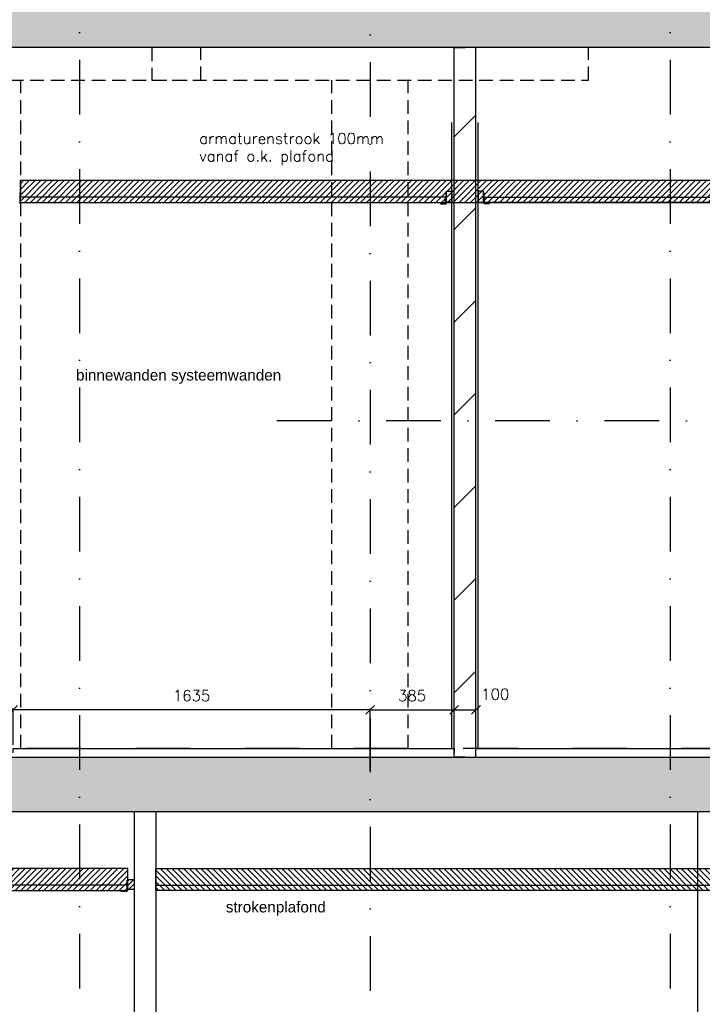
# Model space of a CAD drawing. Extents: x 0 to 259347, y 0 to 198427.
# Tile 28 of 54: x 121466 to 124592, y 94625 to 99133. Entities that reach past the tile are written whole.
import ezdxf

# ---------------------------------------------------------------- set-up
doc = ezdxf.new("R2010")
doc.units = 0
doc.header["$LTSCALE"] = 20
doc.header["$MEASUREMENT"] = 0
doc.header["$PDSIZE"] = -1
for name, pattern in [('DASHDOT', [25, 12.5, -6.25, 0, -6.25]), ('DD1', [2.66667, 1.66667, -0.5, 0, -0.5]), ('HIDDEN2', [4.6875, 3.125, -1.5625])]:
    doc.linetypes.add(name, pattern=pattern)
doc.layers.get('0').update_dxf_attribs({"linetype": 'CONTINUOUS'})
doc.layers.get('DEFPOINTS').update_dxf_attribs({"linetype": 'CONTINUOUS'})
for name, color, linetype in [('A--01A1_ACEER', 1, 'CONTINUOUS'), ('A--A22--_F123-', 9, 'CONTINUOUS'), ('A--A23--_F--3-', 9, 'CONTINUOUS'), ('A--A25--_F--3-', 9, 'CONTINUOUS'), ('A--L21--_F-23-', 4, 'CONTINUOUS'), ('A--L21D3_BUITENWAND', 3, 'CONTINUOUS'), ('A--L22--', 3, 'CONTINUOUS'), ('A--L22--_F--3-', 7, 'CONTINUOUS'), ('A--L22D2_BINNENWAND', 2, 'CONTINUOUS'), ('A--L23--', 7, 'CONTINUOUS'), ('A--L23--_F--3-', 7, 'CONTINUOUS'), ('A--L25--', 7, 'CONTINUOUS'), ('A--L25--_F-23-', 7, 'CONTINUOUS'), ('A--L28DC1_KONSTRUKTIES', 1, 'HIDDEN2'), ('A--L35-D2-_PLAFONDS', 2, 'CONTINUOUS'), ('A--L35-D4-_PLAFONDS', 4, 'CONTINUOUS'), ('A--L35D1_PLAFONDS', 1, 'CONTINUOUS'), ('A--M$1A-_F123-', 1, 'CONTINUOUS'), ('A--T$1A-_F123_20', 1, 'CONTINUOUS'), ('STRAMIEN', 8, 'DD1'), ('X--LR---_CP', 7, 'CONTINUOUS')]:
    doc.layers.add(name, color=color, linetype=linetype)
doc.styles.add('ALFA-0_25', font='ROMANS')
doc.styles.add('EB2', font='ARIAL.TTF')
doc.styles.add('HIEMSTRA', font='romans.shx')
doc.dimstyles.get("Standard").update_dxf_attribs({"dimscale": 40, "dimtxt": 2.5, "dimasz": 2, "dimexe": 0.3, "dimexo": 0.3, "dimgap": 2, "dimtad": 1, "dimdec": 0, "dimzin": 0, "dimdsep": 46, "dimtxsty": 'HIEMSTRA', "dimblk1": 'OBLIQUE', "dimblk2": 'OBLIQUE', "dimsah": 1, "dimcen": 0.09, "dimdle": 0.3, "dimclrd": 1, "dimclre": 1, "dimclrt": 3, "dimadec": 0, "dimazin": 0, "dimtfac": 1, "dimtdec": 4, "dimtix": 1, "dimtmove": 2, "dimatfit": 3, "dimldrblk": 'OBLIQUE', "dimfxl": 0, "dimtvp": 625, "dimtolj": 1, "dimtzin": 0, "dimarcsym": 0})
doc.dimstyles.new('STANDARD$0', dxfattribs={"dimscale": 50, "dimtxt": 2.5, "dimasz": 2, "dimexe": 2, "dimexo": 0, "dimgap": 2, "dimtad": 1, "dimdec": 0, "dimzin": 0, "dimdsep": 46, "dimtxsty": 'ALFA-0_25', "dimblk1": 'OBLIQUE', "dimblk2": 'OBLIQUE', "dimsah": 1, "dimcen": -3, "dimdle": 2, "dimclrd": 1, "dimclre": 1, "dimclrt": 2, "dimadec": 0, "dimazin": 0, "dimtfac": 0.666667, "dimtofl": 0, "dimtmove": 2, "dimatfit": 3, "dimldrblk": 'OBLIQUE', "dimfxl": 0, "dimtvp": 0.833333, "dimtolj": 1, "dimtzin": 0, "dimarcsym": 0})

# ---------------------------------------------------------------- blocks, each defined once
blk = doc.blocks.new('Q020259-')
at = {"layer": 'A--A25--_F--3-'}
h = blk.add_hatch(dxfattribs=at)
h.set_pattern_fill('ALFALINE', color=256, scale=15, style=0, pattern_type=2)
h.set_pattern_definition([(45, (0, 0), (-10.6066, 10.6066), [])])
h.paths.add_polyline_path([(0, 0), (0, 46), (28, 46), (28, 0)])
at = {"layer": 'A--L25--_F-23-', "color": 2, "linetype": 'Continuous'}
blk.add_lwpolyline([(0, 0), (0, 46), (28, 46), (28, 0)], close=True, dxfattribs=at)
at = {"layer": 'X--LR---_CP'}
for p in [(0, 0), (0, 0), (28, 0)]:
    blk.add_point(p, dxfattribs=at)
blk = doc.blocks.new('_OBLIQUE')
at = {"color": 0, "linetype": 'ByBlock'}
blk.add_line((-0.5, -0.5), (0.5, 0.5), dxfattribs=at)
blk = doc.blocks.new('*D196')
at = {"layer": 'A--M$1A-_F123-', "color": 1, "lineweight": -2}
for p, q in [((121435.4, 95813.5), (121435.4, 95978.9)), ((123070.4, 95696.2), (123070.4, 95978.9)), ((123076.4, 95972.9), (121429.4, 95972.9))]:
    blk.add_line(p, q, dxfattribs=at)
at = {"layer": 'DEFPOINTS', "color": 0}
for p in [(121435.4, 95972.9), (121435.4, 95807.5), (123070.4, 95690.2)]:
    blk.add_point(p, dxfattribs=at)
at = {"layer": 'A--M$1A-_F123-', "color": 1, "lineweight": -2, "xscale": 40, "yscale": 40, "zscale": 40, "rotation": 180}
blk.add_blockref('_OBLIQUE', (121435.4, 95972.9), dxfattribs=at)
at = {"layer": 'A--M$1A-_F123-', "color": 1, "lineweight": -2, "xscale": 40, "yscale": 40, "zscale": 40}
blk.add_blockref('_OBLIQUE', (123070.4, 95972.9), dxfattribs=at)
at = {"layer": 'A--M$1A-_F123-', "color": 2, "insert": (122252.9, 96037.9), "char_height": 50, "attachment_point": 5, "style": 'HIEMSTRA'}
blk.add_mtext('\\A1;1635', dxfattribs=at)
blk = doc.blocks.new('*U630')
at = {"layer": 'A--A22--_F123-', "linetype": 'Continuous'}
h = blk.add_hatch(dxfattribs=at)
h.set_pattern_fill('ALFALINE', color=256, scale=300, style=0)
h.set_pattern_definition([(45, (-123505.4, -95755.9), (-212.13203, 212.13203), [])])
h.paths.add_polyline_path([(0, 0), (-50, 0), (-50, 3250), (0, 3250), (50, 3250), (50, 0)])
at = {"layer": 'A--L22--_F--3-', "color": 4, "linetype": 'Continuous'}
for points in [[(0, 0), (-50, 0), (-50, 3250), (0, 3250)], [(0, 0), (50, 0), (50, 3250), (0, 3250)]]:
    blk.add_lwpolyline(points, dxfattribs=at)
blk = doc.blocks.new('*D193')
at = {"layer": 'A--M$1A-_F123-', "color": 1, "lineweight": -2}
for p, q in [((123070.4, 95957.8), (123070.4, 95972.9)), ((123070.4, 95972.9), (123455.4, 95972.9)), ((123455.4, 95957.8), (123455.4, 95972.9))]:
    blk.add_line(p, q, dxfattribs=at)
at = {"layer": 'DEFPOINTS', "color": 0}
for p in [(123070.4, 95957.8), (123455.4, 95972.9), (123455.4, 95957.8)]:
    blk.add_point(p, dxfattribs=at)
at = {"layer": 'A--M$1A-_F123-', "color": 1, "lineweight": -2, "xscale": 40, "yscale": 40, "zscale": 40, "rotation": 180}
blk.add_blockref('_OBLIQUE', (123070.4, 95972.9), dxfattribs=at)
at = {"layer": 'A--M$1A-_F123-', "color": 1, "lineweight": -2, "xscale": 40, "yscale": 40, "zscale": 40}
blk.add_blockref('_OBLIQUE', (123455.4, 95972.9), dxfattribs=at)
at = {"layer": 'A--M$1A-_F123-', "color": 2, "insert": (123262.9, 96037.9), "char_height": 50, "attachment_point": 5, "style": 'ALFA-0_25'}
blk.add_mtext('\\A1;385', dxfattribs=at)
blk = doc.blocks.new('*D195')
at = {"layer": 'A--M$1A-_F123-', "color": 1, "lineweight": -2}
blk.add_line((123455.4, 95972.9), (123555.4, 95972.9), dxfattribs=at)
at = {"layer": 'DEFPOINTS', "color": 0}
for p in [(123455.4, 95972.9), (123555.4, 95972.9), (123555.4, 95972.9)]:
    blk.add_point(p, dxfattribs=at)
at = {"layer": 'A--M$1A-_F123-', "color": 1, "lineweight": -2, "xscale": 40, "yscale": 40, "zscale": 40, "rotation": 180}
blk.add_blockref('_OBLIQUE', (123455.4, 95972.9), dxfattribs=at)
at = {"layer": 'A--M$1A-_F123-', "color": 1, "lineweight": -2, "xscale": 40, "yscale": 40, "zscale": 40}
blk.add_blockref('_OBLIQUE', (123555.4, 95972.9), dxfattribs=at)
at = {"layer": 'A--M$1A-_F123-', "color": 2, "insert": (123643.5, 96044.6), "char_height": 50, "attachment_point": 5, "style": 'ALFA-0_25'}
blk.add_mtext('\\A1;100', dxfattribs=at)
blk = doc.blocks.new('*U629')
at = {"layer": 'A--L23--_F--3-', "color": 2, "linetype": 'Continuous'}
blk.add_lwpolyline([(0, 0), (0, 20), (2020, 20), (2020, 0)], dxfattribs=at)
blk = doc.blocks.new('*U627')
at = {"layer": 'A--L23--_F--3-', "color": 2, "linetype": 'Continuous'}
blk.add_lwpolyline([(0, 0), (0, 20), (1494.75, 20), (1494.75, 0)], dxfattribs=at)

msp = doc.modelspace()

# ---------------------------------------------------------------- hatches: boundary and pattern name
at = {"layer": 'A--01A1_ACEER', "linetype": 'Continuous'}
h = msp.add_hatch(dxfattribs=at)
h.set_pattern_fill('ANSI31', color=256, scale=150, style=0)
h.set_pattern_definition([(45, (-37361.647, 3350), (-13.2582521, 13.2582521), [])])
h.paths.add_polyline_path([(121467.6, 98295.9), (126137.1, 98295.9), (126137.1, 98395.9), (121467.6, 98395.9)])
h = msp.add_hatch(dxfattribs=at)
h.set_pattern_fill('ANSI31', color=256, scale=150, style=0)
h.set_pattern_definition([(45, (-45016.646, 200), (-13.2582521, 13.2582521), [])])
h.paths.add_polyline_path([(113812.6, 95145.9), (121961.6, 95145.9), (121961.6, 95245.9), (113812.6, 95245.9)])
h = msp.add_hatch(dxfattribs=at)
h.set_pattern_fill('ANSI31', color=256, scale=150, style=0)
h.set_pattern_definition([(135, (289067.94, 200), (13.2582521, 13.2582521), [])])
h.paths.add_polyline_path([(126746.9, 95145.9), (122089.6, 95145.9), (122089.6, 95245.9), (126746.9, 95245.9)])
at = {"layer": 'A--A23--_F--3-'}
h = msp.add_hatch(dxfattribs=at)
h.set_pattern_fill('ALFABET', color=256, scale=20, angle=1, style=0, pattern_type=2)
h.set_pattern_definition([(134, (198283.08, 3500), (86.32078, 83.359), []), (129, (198283.08, 3500), (-143.64922, -10.04493), [15, -165]), (184, (198283.08, 3500), (30.37155, 149.9312), [12, -132]), (78.5486, (198271.1, 3499.16), (-113.27778, 139.88618), [12.74804, -140.22842]), (132.8158, (198283.78, 3540), (-213.99344, -29.37358), [22.5, -247.5]), (82.3644, (198265.94, 3537.55), (-183.50393, 198.05632), [19.12206, -210.3426]), (187.8158, (198283.78, 3540), (-183.50378, 198.05647), [18, -198]), (158, (198263.6, 3530.34), (-120.76856, -78.42802), [15, -165]), (213, (198263.6, 3530.34), (-46.12453, 145.8572), [12, -132]), (107.5486, (198253.54, 3523.81), (-166.89315, 67.42906), [12.74804, -140.22842]), (141.5, (198283.077, 3500), (-1.26964, 66.611074), [0, -130.4, 0, -134, 0, -132.5]), (171.5, (198283.08, 3500), (-51.229207, 79.788568), [0, -76.4, 0, -127.4, 0, -50.5]), (211.5, (198327.67, 3499.22), (-106.826954, -2.64699), [0, -50, 0, -156, 0, -207]), (221.5, (198347.67, 3498.87), (-116.270055, 22.05355), [0, -65, 0, -103.6, 0, -147]), (221.5, (198347.67, 3498.87), (-116.270055, 22.05355), [0, -65, 0, -103.6, 0, -147])])
h.paths.add_polyline_path([(126150.1, 99005.9), (115731.4, 99005.9), (115731.4, 99255.9), (126150.1, 99255.9)])
h = msp.add_hatch(dxfattribs=at)
h.set_pattern_fill('ALFABET', color=256, scale=20, angle=1, style=0, pattern_type=2)
h.set_pattern_definition([(134, (196208.02, 1e-11), (86.32078, 83.359), []), (129, (196208.02, 1e-11), (-143.64922, -10.04493), [15, -165]), (184, (196208.02, 1e-11), (30.37155, 149.9312), [12, -132]), (78.5486, (196196.05, -0.84), (-113.27778, 139.88618), [12.74804, -140.22842]), (132.8158, (196208.72, 40), (-213.99344, -29.37358), [22.5, -247.5]), (82.3644, (196190.9, 37.55), (-183.50393, 198.05632), [19.12206, -210.3426]), (187.8158, (196208.72, 40), (-183.50378, 198.05647), [18, -198]), (158, (196188.55, 30.34), (-120.76856, -78.42802), [15, -165]), (213, (196188.55, 30.34), (-46.12453, 145.8572), [12, -132]), (107.5486, (196178.49, 23.81), (-166.89315, 67.42906), [12.74804, -140.22842]), (141.5, (196208.025, 1e-11), (-1.26964, 66.611074), [0, -130.4, 0, -134, 0, -132.5]), (171.5, (196208.025, 1e-11), (-51.229207, 79.788568), [0, -76.4, 0, -127.4, 0, -50.5]), (211.5, (196252.62, -0.78), (-106.826954, -2.64699), [0, -50, 0, -156, 0, -207]), (221.5, (196272.61, -1.13), (-116.270055, 22.05355), [0, -65, 0, -103.6, 0, -147]), (221.5, (196272.61, -1.13), (-116.270055, 22.05355), [0, -65, 0, -103.6, 0, -147])])
h.paths.add_polyline_path([(126400.1, 95505.9), (113670.3, 95505.9), (113670.4, 95755.9), (126400.1, 95755.9)])

# ---------------------------------------------------------------- linework, layer by layer
at = {"layer": 'A--L21--_F-23-', "linetype": 'Continuous'}
for points in [[(126150.1, 99005.9), (115731.4, 99005.9), (115731.4, 99255.9), (126150.1, 99255.9)], [(126400.1, 95505.9), (113670.3, 95505.9), (113670.4, 95755.9), (126400.1, 95755.9)]]:
    msp.add_lwpolyline(points, close=True, dxfattribs=at)
at = {"layer": 'A--L21D3_BUITENWAND'}
for p, q in [((121989.6, 95505.9), (121989.6, 92445.9)), ((122089.6, 95505.9), (122089.6, 92445.9)), ((124570.4, 95505.9), (124570.4, 92445.9))]:
    msp.add_line(p, q, dxfattribs=at)
at = {"layer": 'A--L22D2_BINNENWAND'}
for p, q in [((123445.4, 95795.9), (123445.4, 98661.5)), ((123565.4, 95795.9), (123565.4, 98661.5))]:
    msp.add_line(p, q, dxfattribs=at)
at = {"layer": 'A--L28DC1_KONSTRUKTIES'}
for p, q in [((121470.4, 95795.9), (121470.4, 98855.9)), ((122895.4, 95795.9), (122895.4, 98855.9)), ((123245.4, 95795.9), (123245.4, 98855.9))]:
    msp.add_line(p, q, dxfattribs=at)
for points in [[(120295.4, 99005.9), (120295.4, 98855.9), (122295.4, 98855.9), (122295.4, 99005.9)], [(122070.4, 99005.9), (122070.4, 98855.9), (124070.4, 98855.9), (124070.4, 99005.9)]]:
    msp.add_lwpolyline(points, dxfattribs=at)
at = {"layer": 'A--L35-D2-_PLAFONDS'}
for points in [[(123445.4, 98297.3), (123420.4, 98297.3), (123420.4, 98347.3), (123445.4, 98347.3)], [(123565.4, 98297.3), (123590.4, 98297.3), (123590.4, 98347.3), (123565.4, 98347.3)], [(123415.7, 98320.9), (121467.6, 98320.9), (121467.6, 98295.9), (123415.7, 98295.9)], [(123595.1, 98320.9), (125007.9, 98320.9), (125007.9, 98295.9), (123595.1, 98295.9)]]:
    msp.add_lwpolyline(points, close=True, dxfattribs=at)
for points in [[(121957.4, 95170.9), (113812.6, 95170.9), (113812.6, 95145.9), (121957.4, 95145.9)], [(122093.9, 95170.9), (126746.9, 95170.9), (126746.9, 95145.9), (122093.9, 95145.9)]]:
    msp.add_lwpolyline(points, dxfattribs=at)
at = {"layer": 'A--L35-D4-_PLAFONDS'}
for p, q in [((121467.6, 98290.3), (121467.6, 98340.3)), ((123418.2, 98290.3), (123418.2, 98340.3)), ((123592.6, 98290.3), (123592.6, 98340.3)), ((123393.2, 98290.3), (123418.2, 98290.3)), ((123617.6, 98290.3), (123592.6, 98290.3)), ((121957.4, 95143.4), (121957.4, 95193.4)), ((121928.3, 95143.4), (121957.4, 95143.4))]:
    msp.add_line(p, q, dxfattribs=at)
at = {"layer": 'A--L35D1_PLAFONDS', "linetype": 'Continuous'}
for points in [[(121467.6, 98295.9), (126137.1, 98295.9), (126137.1, 98395.9), (121467.6, 98395.9)], [(113812.6, 95145.9), (121961.6, 95145.9), (121961.6, 95245.9), (113812.6, 95245.9)], [(126746.9, 95145.9), (122089.6, 95145.9), (122089.6, 95245.9), (126746.9, 95245.9)]]:
    msp.add_lwpolyline(points, close=True, dxfattribs=at)
at = {"layer": 'STRAMIEN', "linetype": 'DASHDOT'}
for p, q in [((121739.6, 109950.7), (121739.6, 90592.3)), ((123070.4, 109940), (123070.4, 90592.3)), ((124445.4, 109950.7), (124445.4, 90592.3)), ((145898.3, 97295.9), (122465.5, 97295.9)), ((145751.5, 95795.9), (108470.4, 95795.9))]:
    msp.add_line(p, q, dxfattribs=at)

# ---------------------------------------------------------------- block references
at = {"layer": 'A--L22--'}
msp.add_blockref('*U630', (123505.4, 95755.9), dxfattribs=at)
at = {"layer": 'A--L23--'}
for name, p in [('*U629', (121435.4, 95775.9)), ('*U627', (123555.4, 95775.9))]:
    msp.add_blockref(name, p, dxfattribs=at)
at = {"layer": 'A--L25--'}
msp.add_blockref('Q020259-', (121961.6, 95150.4), dxfattribs=at)

# ---------------------------------------------------------------- texts
at = {"layer": 'A--01A1_ACEER', "linetype": 'Continuous', "style": 'HIEMSTRA'}
for s, p in [('armaturenstrook 100mm ', (122287.7, 98564)), ('vanaf o.k. plafond', (122287.7, 98483.9))]:
    msp.add_text(s, height=50, dxfattribs=at).set_placement(p)
at = {"layer": 'A--T$1A-_F123_20', "style": 'EB2'}
for s, p in [('binnewanden systeemwanden', (121723.7, 97480.9)), ('strokenplafond', (122409.6, 95045.5))]:
    msp.add_text(s, height=50, dxfattribs=at).set_placement(p)

# ---------------------------------------------------------------- dimensions: what is measured, and where the dimension line sits
at = {"layer": 'A--M$1A-_F123-'}
for base, p1, p2, dimstyle, override, picture, middle in [((121435.4, 95972.9), (123070.4, 95690.2), (121435.4, 95807.5), 'Standard', {"dimscale": 20, "dimclrt": 2}, '*D196', (122252.9, 96037.9)), ((123455.4, 95972.9), (123070.4, 95957.8), (123455.4, 95957.8), 'STANDARD$0', {"dimscale": 20, "dimexe": 0, "dimexo": 0, "dimcen": 0, "dimdle": 0, "dimclrt": 2, "dimtfac": 0.75, "dimtvp": 1.5}, '*D193', (123262.9, 96037.9))]:
    dim = msp.add_linear_dim(base=base, p1=p1, p2=p2, dimstyle=dimstyle, override=override, dxfattribs=at)
    dim.commit()
    dim.dimension.update_dxf_attribs({"geometry": picture, "text_midpoint": middle})
dim = msp.add_linear_dim(base=(123555.4, 95972.9), p1=(123455.4, 95972.9), p2=(123555.4, 95972.9), dimstyle='STANDARD$0', override={"dimscale": 20, "dimexe": 0, "dimexo": 0, "dimcen": 0, "dimdle": 0, "dimclrt": 2, "dimtfac": 0.75, "dimtvp": 1.5}, dxfattribs=at)
dim.commit()
dim.dimension.update_dxf_attribs({"geometry": '*D195', "text_midpoint": (123643.5, 96044.6), "dimtype": 160})

doc.saveas('drawing.dxf')
